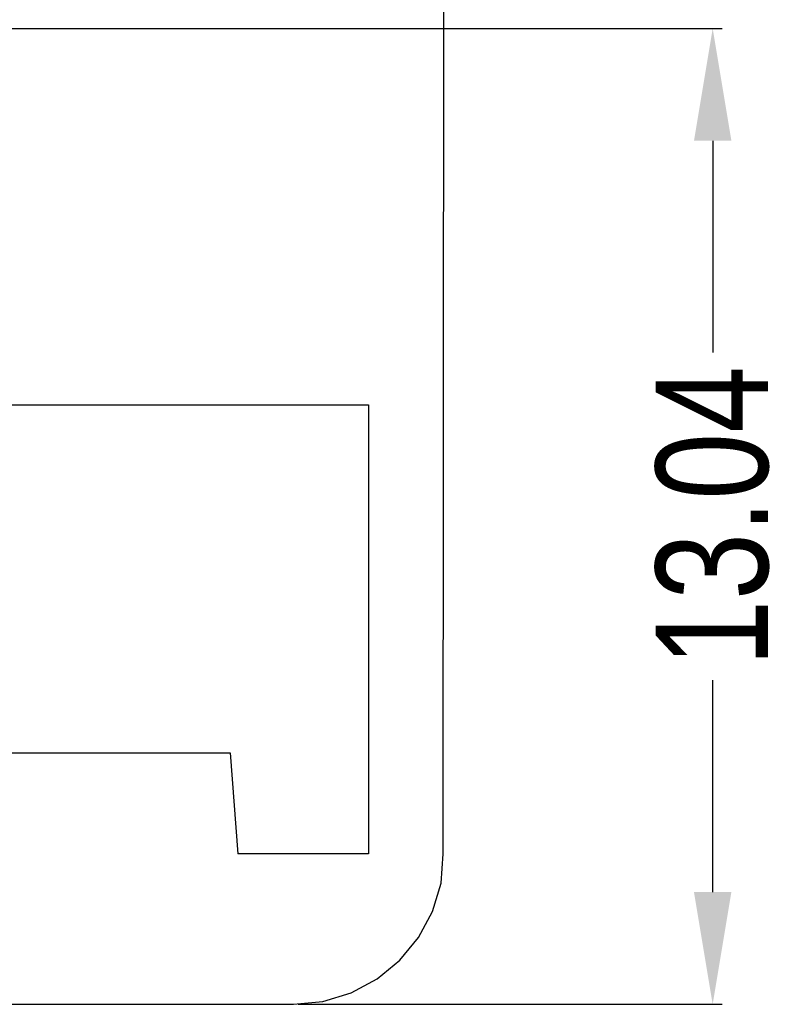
# Model space of a CAD drawing. Header units: inches. Extents: x -18 to 94, y -6 to 41.
# Tile 19 of 21: x 77 to 88, y -6 to 7. Entities that reach past the tile are written whole.
import ezdxf

# ---------------------------------------------------------------- set-up
doc = ezdxf.new("R2010")
doc.units = ezdxf.units.IN
doc.header["$LTSCALE"] = 1.21
doc.header["$MEASUREMENT"] = 0
doc.header["$PDMODE"] = 3
doc.header["$PDSIZE"] = 0.3125
doc.layers.get('0').update_dxf_attribs({"linetype": 'CONTINUOUS'})
doc.layers.get('Defpoints').update_dxf_attribs({"linetype": 'CONTINUOUS'})
doc.layers.add('DIM', color=3, linetype='CONTINUOUS')
doc.styles.get("Standard").update_dxf_attribs({"font": 'txt', "width": 0.8})
doc.dimstyles.get("Standard").update_dxf_attribs({"dimtxt": 0.15625, "dimasz": 0.1875, "dimexe": 0.125, "dimexo": 0.0625, "dimgap": 0.09, "dimtad": 0, "dimtih": 1, "dimtoh": 1, "dimzin": 4, "dimdsep": 46, "dimtxsty": 'STANDARD', "dimblk": '_FILLED', "dimblk1": '_FILLED', "dimblk2": '_FILLED', "dimcen": 0.09, "dimazin": 1, "dimtp": 0.01, "dimtm": 0.01, "dimtfac": 1, "dimtofl": 0, "dimtmove": 0, "dimatfit": 3, "dimldrblk": '_FILLED', "dimfxl": 1, "dimtolj": 1, "dimtzin": 4, "dimarcsym": 0})

# ---------------------------------------------------------------- blocks, each defined once
blk = doc.blocks.new('_FILLED')
at = {"color": 0, "linetype": 'ByBlock'}
blk.add_solid([(0, 0), (-1, 0.1667), (-1, -0.1667)], dxfattribs=at)
blk = doc.blocks.new('*D15')
at = {"layer": 'Defpoints', "color": 0}
for p in [(75.412, 6.555), (81.02, -6.484), (86.621, -6.484)]:
    blk.add_point(p, dxfattribs=at)
at = {"layer": 'DIM', "color": 0, "lineweight": -2}
for p, q in [((75.475, 6.555), (86.746, 6.555)), ((86.621, 5.055), (86.621, 2.226)), ((86.621, -4.984), (86.621, -2.154)), ((81.083, -6.484), (86.746, -6.484))]:
    blk.add_line(p, q, dxfattribs=at)
at = {"layer": 'DIM', "color": 0, "lineweight": -2, "xscale": 1.5, "yscale": 1.5, "zscale": 1.5}
for p, rotation in [((86.621, 6.555), 90), ((86.621, -6.484), 270)]:
    blk.add_blockref('_FILLED', p, dxfattribs=dict(at, rotation=rotation))
at = {"layer": 'DIM', "color": 0, "insert": (86.621, 0.036), "char_height": 1.5, "attachment_point": 5, "rotation": 90}
blk.add_mtext('\\A1;13.04', dxfattribs=at)

msp = doc.modelspace()

# ---------------------------------------------------------------- linework, layer by layer
at = {"color": 7, "linetype": 'Continuous'}
for p, q in [((83.02, -4.474), (83.03, 8.526)), ((72.02, 1.526), (82.02, 1.526)), ((82.02, 1.526), (82.02, -4.474)), ((73.865, -3.122), (80.175, -3.122)), ((80.175, -3.122), (80.274, -4.474)), ((82.02, -4.474), (80.274, -4.474)), ((82.991, -4.866), (83.02, -4.474)), ((82.877, -5.243), (82.991, -4.866)), ((82.691, -5.591), (82.877, -5.243)), ((82.441, -5.895), (82.691, -5.591)), ((82.137, -6.145), (82.441, -5.895)), ((81.789, -6.331), (82.137, -6.145)), ((81.02, -6.484), (81.412, -6.445)), ((81.412, -6.445), (81.789, -6.331)), ((-8.98, -6.474), (81.02, -6.484))]:
    msp.add_line(p, q, dxfattribs=at)

# ---------------------------------------------------------------- dimensions: what is measured, and where the dimension line sits
at = {"layer": 'DIM'}
dim = msp.add_linear_dim(base=(86.621, -6.484), p1=(75.412, 6.555), p2=(81.02, -6.484), angle=90, dimstyle='STANDARD', override={"dimtxt": 1.5, "dimasz": 1.5, "dimtih": 0, "dimtoh": 0, "dimzin": 0, "dimcen": 0.198, "dimadec": 0, "dimazin": 0, "dimtp": 0, "dimtm": 0, "dimtdec": 4, "dimtzin": 0}, dxfattribs=at)
dim.commit()
dim.dimension.update_dxf_attribs({"geometry": '*D15', "text_midpoint": (86.621, 0.036)})

doc.saveas('drawing.dxf')
